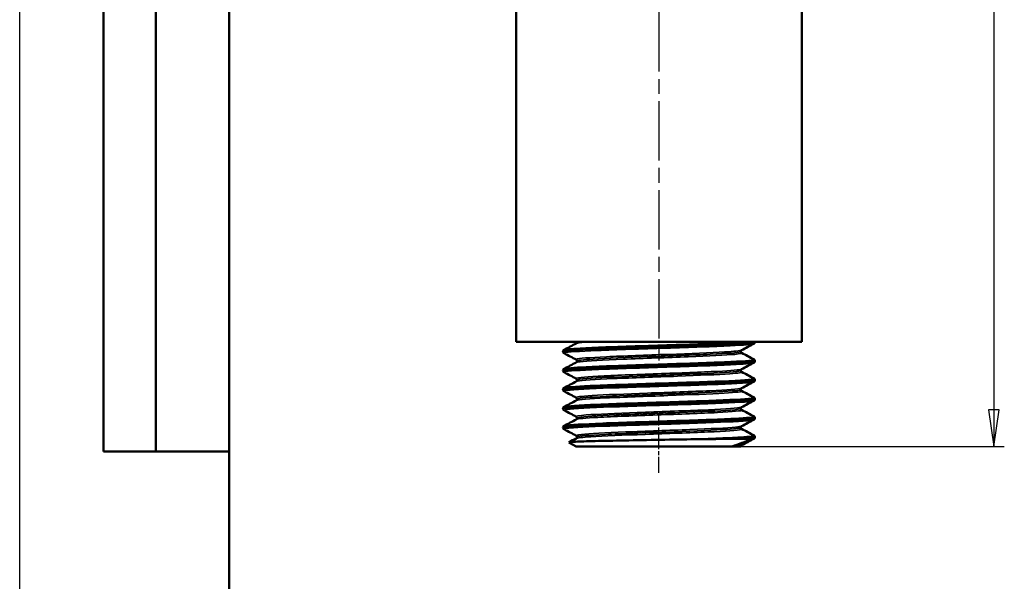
# Model space of a CAD drawing. Header units: millimetres. Extents: x -134 to 549, y -69 to 356.
# Tile 6 of 11: x 0 to 94, y 160 to 213. Entities that reach past the tile are written whole.
import ezdxf
from ezdxf.enums import TextEntityAlignment as Align

# ---------------------------------------------------------------- set-up
doc = ezdxf.new("R2010")
doc.units = ezdxf.units.MM
doc.linetypes.add('CHAIN', pattern=[0.7087, 0.4724, -0.0591, 0.1181, -0.0591])
for name, color, linetype, lineweight in [('Видимые тонкие (ГОСТ)', 7, 'Continuous', 35), ('Видимый контур (ГОСТ)', 7, 'Continuous', 50), ('Кромка (ГОСТ)', 7, 'Continuous', 50), ('Обозначение (ГОСТ)', 7, 'Continuous', 25), ('Осевая линия (ГОСТ)', 7, 'Continuous', 25), ('Размер (ГОСТ)', 7, 'Continuous', 25), ('Эскизная геометрия (ГОСТ)', 7, 'Continuous', 50)]:
    doc.layers.add(name, color=color, linetype=linetype, lineweight=lineweight)
doc.styles.get("Standard").update_dxf_attribs({"font": 'GOST Common Italic.ttf'})
doc.styles.add('Обычный текст (ГОСТ)', font='GOST Common Italic.ttf')
doc.dimstyles.new('Обычный (ГОСТ)', dxfattribs={"dimtxt": 3.5, "dimasz": 3.5, "dimexe": 1, "dimexo": 0, "dimgap": 0.5, "dimtad": 1, "dimrnd": 1e-08, "dimtxsty": 'Обычный текст (ГОСТ)', "dimblk": 'Filled-1', "dimcen": 0.09, "dimdle": 15, "dimclrd": 256, "dimclre": 256, "dimclrt": 256, "dimazin": 2, "dimtfac": 0.714286, "dimtdec": 3, "dimtmove": 0, "dimatfit": 3, "dimfxl": 1, "dimtolj": 1, "dimlwd": 25, "dimlwe": 25, "dimarcsym": 0})

# ---------------------------------------------------------------- blocks, each defined once
blk = doc.blocks.new('ГОСТ - Доп. графы 2')
at = {"layer": 'Эскизная геометрия (ГОСТ)'}
for p, q in [((-12, 0), (-12, 120)), ((-7, 0), (-7, 120)), ((0, 0), (-12, 0))]:
    blk.add_line(p, q, dxfattribs=at)
at = {"layer": 'Обозначение (ГОСТ)', "lineweight": 30, "width": 0.8, "flags": 17}
for tag, p in [('Первичная_применяемость', (-3.651, 90.027)), ('Справочный_номер', (-3.551, 30.017))]:
    blk.add_attdef(tag, text='', height=3.17, rotation=90, dxfattribs=at).set_placement(p, align=Align.MIDDLE_CENTER)
blk = doc.blocks.new('Рамки ГОСТ_ граница 297x210')
at = {"layer": 'Кромка (ГОСТ)', "lineweight": 25}
blk.add_line((0, 0), (0, 297), dxfattribs=at)
at = {"layer": 'Кромка (ГОСТ)'}
blk.add_line((20, 292), (20, 5), dxfattribs=at)
blk = doc.blocks.new('Filled-1')
at = {"color": 0}
for p, q in [((0, 0), (-1, 0.143)), ((-1, 0.143), (-1, -0.143)), ((-1, 0), (0, 0)), ((-1, -0.143), (0, 0))]:
    blk.add_line(p, q, dxfattribs=at)
at = {"color": 0, "flags": 128}
blk.add_lwpolyline([(-1, -0.143), (0, 0), (-1, 0.143), (-1, -0.143)], dxfattribs=at)
at = {"color": 0}
blk.add_solid([(-1, -0.143), (0, 0), (-1, 0.143), (-1, -0.143)], dxfattribs=at)
blk = doc.blocks.new('*D9')
at = {"layer": 'Defpoints', "color": 0, "linetype": 'Continuous', "transparency": 16777216}
for p in [(74.727, 262.47), (68.072, 172.47), (93.072, 172.47)]:
    blk.add_point(p, dxfattribs=at)
at = {"layer": 'Размер (ГОСТ)', "linetype": 'Continuous', "lineweight": 25, "transparency": 16777216}
for p, q in [((74.727, 262.47), (94.072, 262.47)), ((93.072, 258.97), (93.072, 175.97)), ((68.072, 172.47), (94.072, 172.47))]:
    blk.add_line(p, q, dxfattribs=at)
at = {"layer": 'Размер (ГОСТ)', "linetype": 'Continuous', "lineweight": 25, "transparency": 16777216, "xscale": 3.5, "yscale": 3.5, "zscale": 3.5}
for p, rotation in [((93.072, 262.47), 90), ((93.072, 172.47), 270)]:
    blk.add_blockref('Filled-1', p, dxfattribs=dict(at, rotation=rotation))
at = {"layer": 'Размер (ГОСТ)', "linetype": 'Continuous', "lineweight": 25, "transparency": 16777216, "insert": (89.072, 215.203), "char_height": 3.5, "attachment_point": 1, "rotation": 90, "style": 'Обычный текст (ГОСТ)'}
blk.add_mtext('\\A1;90', dxfattribs=at)

msp = doc.modelspace()

# ---------------------------------------------------------------- linework, layer by layer
at = {"layer": 'Видимые тонкие (ГОСТ)'}
for points, knots in [([(52.02, 181.381), (51.988, 181.397), (51.996, 181.412), (52.044, 181.428), (52.276, 181.502), (53.441, 181.576), (55.222, 181.65), (57.016, 181.725), (59.414, 181.8), (61.756, 181.875), (64.083, 181.949), (66.327, 182.023), (67.874, 182.098), (69.205, 182.161), (70.008, 182.225), (70.137, 182.289)], [31.35484, 31.35484, 31.35484, 31.35484, 31.515579, 31.515579, 31.515579, 32.285627, 32.285627, 32.285627, 33.061517, 33.061517, 33.061517, 33.832766, 33.832766, 33.832766, 34.496433, 34.496433, 34.496433, 34.496433]), ([(52.022, 181.721), (52.126, 181.772), (52.65, 181.823), (53.55, 181.875), (54.855, 181.949), (56.933, 182.023), (59.217, 182.098), (61.51, 182.172), (63.984, 182.247), (65.959, 182.321), (67.27, 182.371), (68.359, 182.42), (69.09, 182.47)], [37.760198, 37.760198, 37.760198, 37.760198, 38.292266, 38.292266, 38.292266, 39.063515, 39.063515, 39.063515, 39.837683, 39.837683, 39.837683, 40.351315, 40.351315, 40.351315, 40.351315]), ([(53.184, 180.774), (53.154, 180.789), (53.155, 180.803), (53.187, 180.818), (53.36, 180.895), (54.422, 180.973), (56.062, 181.05), (57.696, 181.127), (59.881, 181.204), (61.979, 181.281), (64.072, 181.358), (66.05, 181.435), (67.338, 181.512), (68.289, 181.569), (68.853, 181.625), (68.968, 181.682)], [31.345903, 31.345903, 31.345903, 31.345903, 31.497447, 31.497447, 31.497447, 32.300522, 32.300522, 32.300522, 33.10089, 33.10089, 33.10089, 33.898983, 33.898983, 33.898983, 34.487496, 34.487496, 34.487496, 34.487496]), ([(53.189, 182.328), (53.262, 182.367), (53.539, 182.405), (54.013, 182.443), (54.122, 182.452), (54.241, 182.461), (54.37, 182.47)], [37.769135, 37.769135, 37.769135, 37.769135, 38.1672649, 38.1672649, 38.1672649, 38.2590195, 38.2590195, 38.2590195, 38.2590195]), ([(52.019, 179.905), (52.143, 179.966), (52.88, 180.027), (54.113, 180.088), (55.61, 180.163), (57.821, 180.237), (60.143, 180.311), (62.462, 180.385), (64.864, 180.46), (66.695, 180.534), (68.524, 180.608), (69.763, 180.682), (70.074, 180.756), (70.153, 180.775), (70.172, 180.794), (70.134, 180.813)], [31.477013, 31.477013, 31.477013, 31.477013, 32.112337, 32.112337, 32.112337, 32.883589, 32.883589, 32.883589, 33.653923, 33.653923, 33.653923, 34.423433, 34.423433, 34.423433, 34.618605, 34.618605, 34.618605, 34.618605]), ([(53.186, 180.512), (53.229, 180.535), (53.346, 180.559), (53.541, 180.582), (54.201, 180.66), (55.737, 180.739), (57.683, 180.818), (59.598, 180.895), (61.883, 180.973), (63.866, 181.05), (65.843, 181.127), (67.494, 181.204), (68.336, 181.281), (68.842, 181.328), (69.053, 181.374), (68.967, 181.42)], [31.48595, 31.48595, 31.48595, 31.48595, 31.727118, 31.727118, 31.727118, 32.543606, 32.543606, 32.543606, 33.346681, 33.346681, 33.346681, 34.147049, 34.147049, 34.147049, 34.627542, 34.627542, 34.627542, 34.627542]), ([(53.257, 180.643), (53.263, 180.705), (53.805, 180.766), (54.802, 180.828), (56.057, 180.906), (58.015, 180.983), (60.099, 181.061), (62.176, 181.138), (64.35, 181.215), (65.981, 181.293), (67.608, 181.37), (68.674, 181.447), (68.868, 181.524), (68.891, 181.533), (68.902, 181.542), (68.901, 181.551)], [31.415927, 31.415927, 31.415927, 31.415927, 32.056104, 32.056104, 32.056104, 32.861394, 32.861394, 32.861394, 33.663981, 33.663981, 33.663981, 34.464299, 34.464299, 34.464299, 34.557519, 34.557519, 34.557519, 34.557519]), ([(52.023, 179.565), (51.972, 179.591), (52.025, 179.616), (52.186, 179.642), (52.658, 179.716), (54.056, 179.791), (55.995, 179.865), (57.931, 179.94), (60.385, 180.014), (62.685, 180.088), (64.982, 180.163), (67.099, 180.237), (68.458, 180.311), (69.446, 180.365), (70.024, 180.419), (70.134, 180.473)], [25.071655, 25.071655, 25.071655, 25.071655, 25.335949, 25.335949, 25.335949, 26.109322, 26.109322, 26.109322, 26.881587, 26.881587, 26.881587, 27.65284, 27.65284, 27.65284, 28.213248, 28.213248, 28.213248, 28.213248]), ([(53.18, 178.958), (53.178, 178.959), (53.175, 178.961), (53.173, 178.962), (53.057, 179.04), (53.837, 179.117), (55.283, 179.195), (56.726, 179.272), (58.814, 179.349), (60.933, 179.427), (63.047, 179.504), (65.164, 179.581), (66.663, 179.658), (68.005, 179.728), (68.835, 179.797), (68.973, 179.866)], [25.062718, 25.062718, 25.062718, 25.062718, 25.077943, 25.077943, 25.077943, 25.882342, 25.882342, 25.882342, 26.685236, 26.685236, 26.685236, 27.486736, 27.486736, 27.486736, 28.204311, 28.204311, 28.204311, 28.204311]), ([(53.261, 178.827), (53.263, 178.874), (53.576, 178.922), (54.184, 178.969), (55.18, 179.047), (56.954, 179.125), (58.981, 179.203), (61.005, 179.28), (63.252, 179.358), (65.06, 179.435), (66.865, 179.513), (68.207, 179.59), (68.691, 179.668), (68.831, 179.69), (68.899, 179.713), (68.897, 179.735)], [25.132741, 25.132741, 25.132741, 25.132741, 25.625663, 25.625663, 25.625663, 26.432361, 26.432361, 26.432361, 27.23755, 27.23755, 27.23755, 28.04134, 28.04134, 28.04134, 28.274334, 28.274334, 28.274334, 28.274334]), ([(52.017, 178.089), (52.151, 178.156), (53.038, 178.223), (54.491, 178.29), (56.095, 178.365), (58.37, 178.439), (60.699, 178.513), (63.026, 178.587), (65.379, 178.661), (67.117, 178.735), (68.942, 178.813), (70.064, 178.891), (70.15, 178.969), (70.16, 178.978), (70.156, 178.987), (70.137, 178.997)], [25.193827, 25.193827, 25.193827, 25.193827, 25.891733, 25.891733, 25.891733, 26.661803, 26.661803, 26.661803, 27.431463, 27.431463, 27.431463, 28.238953, 28.238953, 28.238953, 28.33542, 28.33542, 28.33542, 28.33542]), ([(53.182, 178.696), (53.202, 178.707), (53.239, 178.718), (53.292, 178.728), (53.679, 178.806), (54.956, 178.884), (56.743, 178.962), (58.519, 179.04), (60.774, 179.117), (62.843, 179.195), (64.909, 179.272), (66.761, 179.349), (67.855, 179.427), (68.691, 179.486), (69.077, 179.545), (68.97, 179.604)], [25.202764, 25.202764, 25.202764, 25.202764, 25.315107, 25.315107, 25.315107, 26.124102, 26.124102, 26.124102, 26.9285, 26.9285, 26.9285, 27.731394, 27.731394, 27.731394, 28.344357, 28.344357, 28.344357, 28.344357]), ([(52.024, 177.749), (51.962, 177.781), (52.061, 177.813), (52.328, 177.845), (52.95, 177.919), (54.476, 177.993), (56.489, 178.068), (58.501, 178.142), (60.977, 178.216), (63.241, 178.29), (65.504, 178.365), (67.531, 178.439), (68.769, 178.513), (69.571, 178.561), (70.036, 178.609), (70.132, 178.657)], [18.78847, 18.78847, 18.78847, 18.78847, 19.119522, 19.119522, 19.119522, 19.890481, 19.890481, 19.890481, 20.660984, 20.660984, 20.660984, 21.431053, 21.431053, 21.431053, 21.930062, 21.930062, 21.930062, 21.930062]), ([(53.182, 177.142), (53.058, 177.21), (53.598, 177.277), (54.696, 177.345), (55.944, 177.422), (57.896, 177.499), (59.984, 177.576), (62.071, 177.653), (64.266, 177.73), (65.93, 177.807), (67.594, 177.884), (68.706, 177.96), (68.943, 178.037), (68.956, 178.042), (68.966, 178.046), (68.974, 178.05)], [18.779533, 18.779533, 18.779533, 18.779533, 19.482874, 19.482874, 19.482874, 20.281828, 20.281828, 20.281828, 21.080237, 21.080237, 21.080237, 21.878127, 21.878127, 21.878127, 21.921125, 21.921125, 21.921125, 21.921125]), ([(53.261, 177.011), (53.26, 177.046), (53.429, 177.081), (53.771, 177.117), (54.519, 177.194), (56.085, 177.271), (58.009, 177.348), (59.931, 177.426), (62.186, 177.503), (64.112, 177.58), (66.037, 177.657), (67.609, 177.734), (68.368, 177.811), (68.72, 177.847), (68.895, 177.883), (68.894, 177.919)], [18.849556, 18.849556, 18.849556, 18.849556, 19.215509, 19.215509, 19.215509, 20.01736, 20.01736, 20.01736, 20.818638, 20.818638, 20.818638, 21.619368, 21.619368, 21.619368, 21.991149, 21.991149, 21.991149, 21.991149]), ([(52.016, 176.273), (52.021, 176.275), (52.028, 176.278), (52.035, 176.281), (52.244, 176.355), (53.399, 176.43), (55.182, 176.505), (56.964, 176.579), (59.352, 176.654), (61.689, 176.728), (64.025, 176.803), (66.283, 176.877), (67.844, 176.952), (69.403, 177.026), (70.248, 177.101), (70.147, 177.175), (70.145, 177.177), (70.142, 177.179), (70.139, 177.181)], [18.910642, 18.910642, 18.910642, 18.910642, 18.938797, 18.938797, 18.938797, 19.713615, 19.713615, 19.713615, 20.487809, 20.487809, 20.487809, 21.261404, 21.261404, 21.261404, 22.034423, 22.034423, 22.034423, 22.052235, 22.052235, 22.052235, 22.052235]), ([(53.18, 176.88), (53.182, 176.881), (53.184, 176.882), (53.186, 176.883), (53.355, 176.96), (54.406, 177.037), (56.033, 177.114), (57.659, 177.191), (59.839, 177.268), (61.936, 177.345), (64.032, 177.422), (66.018, 177.499), (67.316, 177.576), (68.507, 177.647), (69.104, 177.717), (68.974, 177.788)], [18.919579, 18.919579, 18.919579, 18.919579, 18.929386, 18.929386, 18.929386, 19.729508, 19.729508, 19.729508, 20.529033, 20.529033, 20.529033, 21.327987, 21.327987, 21.327987, 22.061172, 22.061172, 22.061172, 22.061172]), ([(52.025, 175.933), (51.947, 175.974), (52.138, 176.015), (52.601, 176.057), (53.442, 176.131), (55.166, 176.206), (57.3, 176.281), (59.432, 176.355), (61.948, 176.43), (64.154, 176.505), (66.358, 176.579), (68.227, 176.654), (69.248, 176.728), (69.762, 176.766), (70.058, 176.803), (70.13, 176.841)], [12.505284, 12.505284, 12.505284, 12.505284, 12.932582, 12.932582, 12.932582, 13.708048, 13.708048, 13.708048, 14.482866, 14.482866, 14.482866, 15.25706, 15.25706, 15.25706, 15.646877, 15.646877, 15.646877, 15.646877]), ([(53.186, 175.326), (53.086, 175.381), (53.411, 175.436), (54.138, 175.491), (55.159, 175.568), (56.96, 175.646), (59.008, 175.723), (61.055, 175.801), (63.322, 175.878), (65.141, 175.956), (66.959, 176.033), (68.307, 176.11), (68.787, 176.188), (68.883, 176.203), (68.943, 176.218), (68.971, 176.234)], [12.496347, 12.496347, 12.496347, 12.496347, 13.068432, 13.068432, 13.068432, 13.872709, 13.872709, 13.872709, 14.676225, 14.676225, 14.676225, 15.479007, 15.479007, 15.479007, 15.63794, 15.63794, 15.63794, 15.63794]), ([(53.183, 175.064), (53.314, 175.129), (54.046, 175.193), (55.248, 175.258), (56.686, 175.336), (58.775, 175.413), (60.899, 175.491), (63.021, 175.568), (65.148, 175.646), (66.655, 175.723), (68.159, 175.801), (69.024, 175.878), (68.993, 175.956), (68.991, 175.961), (68.985, 175.966), (68.974, 175.972)], [12.636394, 12.636394, 12.636394, 12.636394, 13.309524, 13.309524, 13.309524, 14.114591, 14.114591, 14.114591, 14.918868, 14.918868, 14.918868, 15.722384, 15.722384, 15.722384, 15.777986, 15.777986, 15.777986, 15.777986]), ([(53.258, 175.195), (53.256, 175.215), (53.311, 175.235), (53.425, 175.256), (53.865, 175.333), (55.176, 175.411), (56.968, 175.489), (58.758, 175.567), (61.005, 175.644), (63.041, 175.722), (65.076, 175.8), (66.873, 175.877), (67.902, 175.955), (68.554, 176.004), (68.891, 176.053), (68.895, 176.103)], [12.566371, 12.566371, 12.566371, 12.566371, 12.776774, 12.776774, 12.776774, 13.584201, 13.584201, 13.584201, 14.390832, 14.390832, 14.390832, 15.196698, 15.196698, 15.196698, 15.707963, 15.707963, 15.707963, 15.707963]), ([(52.023, 174.117), (51.933, 174.166), (52.23, 174.215), (52.901, 174.264), (53.913, 174.339), (55.765, 174.413), (57.952, 174.487), (60.139, 174.561), (62.637, 174.635), (64.765, 174.709), (66.893, 174.784), (68.628, 174.858), (69.498, 174.932), (69.862, 174.963), (70.073, 174.994), (70.131, 175.025)], [6.222099, 6.222099, 6.222099, 6.222099, 6.732618, 6.732618, 6.732618, 7.502544, 7.502544, 7.502544, 8.272266, 8.272266, 8.272266, 9.04179, 9.04179, 9.04179, 9.363692, 9.363692, 9.363692, 9.363692]), ([(52.018, 174.456), (52.037, 174.467), (52.072, 174.477), (52.125, 174.487), (52.512, 174.561), (53.822, 174.635), (55.699, 174.709), (57.575, 174.784), (59.995, 174.858), (62.303, 174.932), (64.609, 175.006), (66.777, 175.08), (68.215, 175.154), (69.575, 175.224), (70.267, 175.294), (70.138, 175.364)], [12.627457, 12.627457, 12.627457, 12.627457, 12.733293, 12.733293, 12.733293, 13.503015, 13.503015, 13.503015, 14.272539, 14.272539, 14.272539, 15.041871, 15.041871, 15.041871, 15.76905, 15.76905, 15.76905, 15.76905]), ([(53.189, 173.51), (53.11, 173.551), (53.268, 173.592), (53.665, 173.634), (54.405, 173.71), (55.963, 173.787), (57.889, 173.864), (59.815, 173.941), (62.082, 174.018), (64.033, 174.094), (65.984, 174.171), (67.594, 174.248), (68.396, 174.325), (68.719, 174.356), (68.909, 174.387), (68.967, 174.418)], [6.213162, 6.213162, 6.213162, 6.213162, 6.642109, 6.642109, 6.642109, 7.439477, 7.439477, 7.439477, 8.236611, 8.236611, 8.236611, 9.033514, 9.033514, 9.033514, 9.354755, 9.354755, 9.354755, 9.354755]), ([(53.187, 173.248), (53.29, 173.299), (53.768, 173.351), (54.577, 173.403), (55.779, 173.48), (57.696, 173.557), (59.772, 173.634), (61.847, 173.71), (64.054, 173.787), (65.752, 173.864), (67.45, 173.941), (68.617, 174.018), (68.914, 174.094), (68.993, 174.115), (69.011, 174.135), (68.97, 174.156)], [6.353209, 6.353209, 6.353209, 6.353209, 6.890657, 6.890657, 6.890657, 7.688268, 7.688268, 7.688268, 8.485636, 8.485636, 8.485636, 9.282769, 9.282769, 9.282769, 9.494801, 9.494801, 9.494801, 9.494801]), ([(53.253, 173.379), (53.253, 173.384), (53.257, 173.39), (53.266, 173.395), (53.387, 173.472), (54.382, 173.55), (55.96, 173.627), (57.538, 173.704), (59.678, 173.781), (61.756, 173.858), (63.833, 173.935), (65.821, 174.012), (67.14, 174.089), (68.268, 174.155), (68.894, 174.221), (68.9, 174.287)], [6.283185, 6.283185, 6.283185, 6.283185, 6.341162, 6.341162, 6.341162, 7.141109, 7.141109, 7.141109, 7.940812, 7.940812, 7.940812, 8.740278, 8.740278, 8.740278, 9.424778, 9.424778, 9.424778, 9.424778]), ([(63.381, 173.151), (65.637, 173.225), (67.643, 173.299), (68.849, 173.374), (69.794, 173.432), (70.24, 173.49), (70.135, 173.548)], [8.11048, 8.11048, 8.11048, 8.11048, 8.881511, 8.881511, 8.881511, 9.485864, 9.485864, 9.485864, 9.485864])]:
    msp.add_open_spline(points, degree=3, knots=knots, dxfattribs=at)
for points in [[(53.253, 182.459), (53.253, 182.463), (53.255, 182.466), (53.258, 182.47)], [(69.846, 173.151), (70.003, 173.17), (70.099, 173.189), (70.134, 173.209)], [(68.062, 172.48), (68.584, 172.521), (68.888, 172.561), (68.966, 172.602)], [(68.902, 172.47), (68.902, 172.47), (68.902, 172.47), (68.902, 172.471)]]:
    msp.add_open_spline(points, degree=3, dxfattribs=at)
at = {"layer": 'Видимый контур (ГОСТ)'}
for p, q in [((47.427, 262.47), (47.427, 182.47)), ((74.727, 262.47), (74.727, 182.47)), ((47.427, 182.47), (74.727, 182.47)), ((70.247, 182.47), (70.247, 182.468)), ((70.247, 182.468), (70.247, 182.451)), ((51.908, 181.56), (51.908, 181.543)), ((70.247, 180.651), (70.247, 180.635)), ((51.908, 179.743), (51.908, 179.726)), ((70.247, 178.835), (70.247, 178.818)), ((51.908, 177.927), (51.908, 177.91)), ((70.247, 177.019), (70.247, 177.002)), ((51.908, 176.111), (51.908, 176.094)), ((70.247, 175.203), (70.247, 175.186)), ((51.908, 174.295), (51.908, 174.278)), ((68.769, 173.204), (68.462, 173.204)), ((70.247, 173.387), (70.247, 173.37)), ((53.179, 172.47), (52.48, 172.873)), ((53.179, 172.47), (68.052, 172.47)), ((68.902, 172.47), (68.052, 172.47)), ((68.902, 172.471), (68.902, 172.47)), ((68.902, 172.47), (68.902, 172.47))]:
    msp.add_line(p, q, dxfattribs=at)
for points, knots in [([(70.247, 182.468), (70.25, 182.394), (69.323, 182.321), (67.714, 182.247), (66.092, 182.173), (63.796, 182.099), (61.448, 182.025), (59.1, 181.951), (56.728, 181.877), (54.975, 181.803), (53.222, 181.729), (52.107, 181.655), (51.933, 181.581), (51.916, 181.574), (51.908, 181.567), (51.909, 181.56)], [-40.842108, -40.842108, -40.842108, -40.842108, -40.079115, -40.079115, -40.079115, -39.310302, -39.310302, -39.310302, -38.541713, -38.541713, -38.541713, -37.773343, -37.773343, -37.773343, -37.699112, -37.699112, -37.699112, -37.699112]), ([(51.908, 181.56), (51.909, 181.597), (51.923, 181.631), (51.954, 181.676), (51.97, 181.69), (51.995, 181.709), (52.006, 181.716), (52.016, 181.721)], [0, 0, 0, 0, 0.02086898, 0.02086898, 0.04037878, 0.04037878, 0.0581412, 0.0581412, 0.0581412, 0.0581412]), ([(51.915, 181.542), (51.916, 181.587), (52.247, 181.633), (52.895, 181.678), (53.962, 181.752), (55.877, 181.827), (58.113, 181.901), (60.337, 181.976), (62.854, 182.05), (64.981, 182.124), (67.114, 182.198), (68.829, 182.272), (69.66, 182.347), (70.047, 182.381), (70.246, 182.416), (70.247, 182.451)], [31.414523, 31.414523, 31.414523, 31.414523, 31.88427, 31.88427, 31.88427, 32.657563, 32.657563, 32.657563, 33.426426, 33.426426, 33.426426, 34.197557, 34.197557, 34.197557, 34.557519, 34.557519, 34.557519, 34.557519]), ([(53.18, 182.328), (53.184, 182.33), (53.194, 182.335), (53.219, 182.36), (53.229, 182.373), (53.246, 182.41), (53.253, 182.434), (53.253, 182.459)], [0, 0, 0, 0, 0.02807268, 0.02807268, 0.04282446, 0.04282446, 0.05812256, 0.05812256, 0.05812256, 0.05812256]), ([(68.975, 181.682), (68.971, 181.68), (68.961, 181.676), (68.936, 181.65), (68.926, 181.637), (68.908, 181.6), (68.902, 181.576), (68.902, 181.551)], [0, 0, 0, 0, 0.02807268, 0.02807268, 0.04282446, 0.04282446, 0.05812256, 0.05812256, 0.05812256, 0.05812256]), ([(70.247, 182.45), (70.246, 182.414), (70.232, 182.379), (70.201, 182.334), (70.185, 182.32), (70.16, 182.301), (70.149, 182.295), (70.139, 182.289)], [0, 0, 0, 0, 0.02086898, 0.02086898, 0.04037878, 0.04037878, 0.0581412, 0.0581412, 0.0581412, 0.0581412]), ([(52.016, 181.381), (52, 181.39), (51.982, 181.4), (51.949, 181.434), (51.937, 181.449), (51.917, 181.49), (51.909, 181.515), (51.908, 181.542)], [0, 0, 0, 0, 0.02826109, 0.02826109, 0.04295276, 0.04295276, 0.05817027, 0.05817027, 0.05817027, 0.05817027]), ([(70.244, 180.652), (70.24, 180.592), (69.638, 180.532), (68.525, 180.471), (67.124, 180.396), (64.928, 180.32), (62.557, 180.244), (60.218, 180.17), (57.737, 180.095), (55.799, 180.02), (53.863, 179.946), (52.49, 179.871), (52.06, 179.796), (51.959, 179.779), (51.91, 179.761), (51.912, 179.743)], [-34.558923, -34.558923, -34.558923, -34.558923, -33.934571, -33.934571, -33.934571, -33.148811, -33.148811, -33.148811, -32.373348, -32.373348, -32.373348, -31.598601, -31.598601, -31.598601, -31.415927, -31.415927, -31.415927, -31.415927]), ([(51.912, 179.726), (51.916, 179.783), (52.457, 179.84), (53.47, 179.898), (54.785, 179.972), (56.879, 180.046), (59.182, 180.12), (61.482, 180.194), (63.965, 180.269), (65.956, 180.343), (67.944, 180.417), (69.419, 180.491), (69.981, 180.565), (70.158, 180.588), (70.243, 180.611), (70.241, 180.635)], [25.131338, 25.131338, 25.131338, 25.131338, 25.725128, 25.725128, 25.725128, 26.495305, 26.495305, 26.495305, 27.264487, 27.264487, 27.264487, 28.03277, 28.03277, 28.03277, 28.274334, 28.274334, 28.274334, 28.274334]), ([(53.253, 180.643), (53.253, 180.679), (53.239, 180.712), (53.213, 180.75), (53.202, 180.759), (53.187, 180.77), (53.183, 180.773), (53.18, 180.774)], [0, 0, 0, 0, 0.02209726, 0.02209726, 0.04103133, 0.04103133, 0.05809744, 0.05809744, 0.05809744, 0.05809744]), ([(53.18, 180.512), (53.184, 180.514), (53.194, 180.518), (53.219, 180.544), (53.229, 180.557), (53.246, 180.594), (53.253, 180.618), (53.253, 180.643)], [0, 0, 0, 0, 0.02807268, 0.02807268, 0.04282446, 0.04282446, 0.05812256, 0.05812256, 0.05812256, 0.05812256]), ([(68.902, 181.551), (68.902, 181.515), (68.916, 181.482), (68.942, 181.444), (68.953, 181.435), (68.968, 181.424), (68.972, 181.421), (68.975, 181.42)], [0, 0, 0, 0, 0.02209726, 0.02209726, 0.04103133, 0.04103133, 0.05809744, 0.05809744, 0.05809744, 0.05809744]), ([(70.139, 180.813), (70.155, 180.804), (70.173, 180.794), (70.206, 180.76), (70.218, 180.745), (70.238, 180.704), (70.246, 180.679), (70.247, 180.652)], [0, 0, 0, 0, 0.02826109, 0.02826109, 0.04295276, 0.04295276, 0.05817027, 0.05817027, 0.05817027, 0.05817027]), ([(70.247, 180.634), (70.246, 180.597), (70.232, 180.563), (70.201, 180.518), (70.185, 180.504), (70.16, 180.485), (70.149, 180.479), (70.139, 180.473)], [0, 0, 0, 0, 0.02086898, 0.02086898, 0.04037878, 0.04037878, 0.0581412, 0.0581412, 0.0581412, 0.0581412]), ([(51.908, 179.744), (51.909, 179.78), (51.923, 179.815), (51.954, 179.86), (51.97, 179.874), (51.995, 179.893), (52.006, 179.899), (52.016, 179.905)], [0, 0, 0, 0, 0.02086898, 0.02086898, 0.04037878, 0.04037878, 0.0581412, 0.0581412, 0.0581412, 0.0581412]), ([(52.016, 179.565), (52, 179.574), (51.982, 179.584), (51.949, 179.618), (51.937, 179.633), (51.917, 179.674), (51.909, 179.699), (51.908, 179.726)], [0, 0, 0, 0, 0.02826109, 0.02826109, 0.04295276, 0.04295276, 0.05817027, 0.05817027, 0.05817027, 0.05817027]), ([(68.975, 179.866), (68.971, 179.864), (68.961, 179.859), (68.936, 179.834), (68.926, 179.821), (68.908, 179.784), (68.902, 179.76), (68.902, 179.735)], [0, 0, 0, 0, 0.02807268, 0.02807268, 0.04282446, 0.04282446, 0.05812256, 0.05812256, 0.05812256, 0.05812256]), ([(68.902, 179.735), (68.902, 179.699), (68.916, 179.666), (68.942, 179.628), (68.953, 179.619), (68.968, 179.608), (68.972, 179.605), (68.975, 179.604)], [0, 0, 0, 0, 0.02209726, 0.02209726, 0.04103133, 0.04103133, 0.05809744, 0.05809744, 0.05809744, 0.05809744]), ([(51.909, 177.91), (51.912, 177.976), (52.636, 178.041), (53.944, 178.107), (55.42, 178.181), (57.622, 178.255), (59.953, 178.329), (62.283, 178.403), (64.716, 178.477), (66.591, 178.551), (68.466, 178.625), (69.764, 178.699), (70.133, 178.773), (70.209, 178.788), (70.245, 178.803), (70.243, 178.818)], [18.848152, 18.848152, 18.848152, 18.848152, 19.528934, 19.528934, 19.528934, 20.297428, 20.297428, 20.297428, 21.065496, 21.065496, 21.065496, 21.833159, 21.833159, 21.833159, 21.991149, 21.991149, 21.991149, 21.991149]), ([(70.241, 178.836), (70.238, 178.784), (69.794, 178.732), (68.944, 178.679), (67.733, 178.605), (65.714, 178.531), (63.437, 178.457), (61.161, 178.382), (58.654, 178.308), (56.599, 178.234), (54.546, 178.16), (52.967, 178.086), (52.292, 178.011), (52.038, 177.983), (51.913, 177.955), (51.915, 177.927)], [-28.275738, -28.275738, -28.275738, -28.275738, -27.734717, -27.734717, -27.734717, -26.96374, -26.96374, -26.96374, -26.193306, -26.193306, -26.193306, -25.423393, -25.423393, -25.423393, -25.132741, -25.132741, -25.132741, -25.132741]), ([(53.253, 178.827), (53.253, 178.863), (53.239, 178.896), (53.213, 178.934), (53.202, 178.943), (53.187, 178.954), (53.183, 178.957), (53.18, 178.958)], [0, 0, 0, 0, 0.02209726, 0.02209726, 0.04103133, 0.04103133, 0.05809744, 0.05809744, 0.05809744, 0.05809744]), ([(53.18, 178.696), (53.184, 178.698), (53.194, 178.702), (53.219, 178.728), (53.229, 178.741), (53.246, 178.778), (53.253, 178.802), (53.253, 178.827)], [0, 0, 0, 0, 0.02807268, 0.02807268, 0.04282446, 0.04282446, 0.05812256, 0.05812256, 0.05812256, 0.05812256]), ([(70.139, 178.997), (70.155, 178.988), (70.173, 178.978), (70.206, 178.944), (70.218, 178.929), (70.238, 178.888), (70.246, 178.863), (70.247, 178.836)], [0, 0, 0, 0, 0.02826109, 0.02826109, 0.04295276, 0.04295276, 0.05817027, 0.05817027, 0.05817027, 0.05817027]), ([(70.247, 178.818), (70.246, 178.781), (70.232, 178.747), (70.201, 178.702), (70.185, 178.688), (70.16, 178.669), (70.149, 178.662), (70.139, 178.657)], [0, 0, 0, 0, 0.02086898, 0.02086898, 0.04037878, 0.04037878, 0.0581412, 0.0581412, 0.0581412, 0.0581412]), ([(51.908, 177.928), (51.909, 177.964), (51.923, 177.999), (51.954, 178.044), (51.97, 178.057), (51.995, 178.077), (52.006, 178.083), (52.016, 178.089)], [0, 0, 0, 0, 0.02086898, 0.02086898, 0.04037878, 0.04037878, 0.0581412, 0.0581412, 0.0581412, 0.0581412]), ([(52.016, 177.749), (52, 177.757), (51.982, 177.768), (51.949, 177.802), (51.937, 177.817), (51.917, 177.857), (51.909, 177.883), (51.908, 177.91)], [0, 0, 0, 0, 0.02826109, 0.02826109, 0.04295276, 0.04295276, 0.05817027, 0.05817027, 0.05817027, 0.05817027]), ([(68.975, 178.05), (68.971, 178.048), (68.961, 178.043), (68.936, 178.018), (68.926, 178.005), (68.908, 177.968), (68.902, 177.944), (68.902, 177.919)], [0, 0, 0, 0, 0.02807268, 0.02807268, 0.04282446, 0.04282446, 0.05812256, 0.05812256, 0.05812256, 0.05812256]), ([(68.902, 177.919), (68.902, 177.883), (68.916, 177.849), (68.942, 177.812), (68.953, 177.802), (68.968, 177.791), (68.972, 177.789), (68.975, 177.788)], [0, 0, 0, 0, 0.02209726, 0.02209726, 0.04103133, 0.04103133, 0.05809744, 0.05809744, 0.05809744, 0.05809744]), ([(51.908, 176.094), (51.908, 176.096), (51.908, 176.099), (51.91, 176.101), (51.965, 176.175), (52.976, 176.25), (54.665, 176.324), (56.354, 176.399), (58.701, 176.473), (61.063, 176.548), (63.423, 176.622), (65.771, 176.697), (67.464, 176.771), (69.157, 176.845), (70.176, 176.92), (70.243, 176.994), (70.246, 176.997), (70.247, 177), (70.247, 177.002)], [12.564967, 12.564967, 12.564967, 12.564967, 12.589424, 12.589424, 12.589424, 13.362816, 13.362816, 13.362816, 14.135569, 14.135569, 14.135569, 14.907705, 14.907705, 14.907705, 15.67925, 15.67925, 15.67925, 15.707963, 15.707963, 15.707963, 15.707963]), ([(70.239, 177.02), (70.24, 176.98), (69.988, 176.94), (69.486, 176.901), (68.511, 176.824), (66.603, 176.747), (64.317, 176.67), (62.1, 176.595), (59.557, 176.52), (57.388, 176.446), (55.223, 176.371), (53.456, 176.296), (52.572, 176.222), (52.135, 176.185), (51.916, 176.148), (51.916, 176.111)], [-21.992552, -21.992552, -21.992552, -21.992552, -21.580807, -21.580807, -21.580807, -20.781397, -20.781397, -20.781397, -20.006284, -20.006284, -20.006284, -19.232553, -19.232553, -19.232553, -18.849556, -18.849556, -18.849556, -18.849556]), ([(53.253, 177.011), (53.253, 177.046), (53.239, 177.08), (53.213, 177.118), (53.202, 177.127), (53.187, 177.138), (53.183, 177.14), (53.18, 177.142)], [0, 0, 0, 0, 0.02209726, 0.02209726, 0.04103133, 0.04103133, 0.05809744, 0.05809744, 0.05809744, 0.05809744]), ([(53.18, 176.88), (53.184, 176.882), (53.194, 176.886), (53.219, 176.912), (53.229, 176.925), (53.246, 176.962), (53.253, 176.986), (53.253, 177.011)], [0, 0, 0, 0, 0.02807268, 0.02807268, 0.04282446, 0.04282446, 0.05812256, 0.05812256, 0.05812256, 0.05812256]), ([(70.139, 177.181), (70.155, 177.172), (70.173, 177.162), (70.206, 177.128), (70.218, 177.113), (70.238, 177.072), (70.246, 177.046), (70.247, 177.02)], [0, 0, 0, 0, 0.02826109, 0.02826109, 0.04295276, 0.04295276, 0.05817027, 0.05817027, 0.05817027, 0.05817027]), ([(70.247, 177.002), (70.246, 176.965), (70.232, 176.931), (70.201, 176.886), (70.185, 176.872), (70.16, 176.853), (70.149, 176.846), (70.139, 176.841)], [0, 0, 0, 0, 0.02086898, 0.02086898, 0.04037878, 0.04037878, 0.0581412, 0.0581412, 0.0581412, 0.0581412]), ([(51.908, 176.112), (51.909, 176.148), (51.923, 176.182), (51.954, 176.227), (51.97, 176.241), (51.995, 176.261), (52.006, 176.267), (52.016, 176.273)], [0, 0, 0, 0, 0.02086898, 0.02086898, 0.04037878, 0.04037878, 0.0581412, 0.0581412, 0.0581412, 0.0581412]), ([(52.016, 175.933), (52, 175.941), (51.982, 175.952), (51.949, 175.986), (51.937, 176.001), (51.917, 176.041), (51.909, 176.067), (51.908, 176.094)], [0, 0, 0, 0, 0.02826109, 0.02826109, 0.04295276, 0.04295276, 0.05817027, 0.05817027, 0.05817027, 0.05817027]), ([(68.975, 176.234), (68.971, 176.232), (68.961, 176.227), (68.936, 176.201), (68.926, 176.188), (68.908, 176.152), (68.902, 176.127), (68.902, 176.103)], [0, 0, 0, 0, 0.02807268, 0.02807268, 0.04282446, 0.04282446, 0.05812256, 0.05812256, 0.05812256, 0.05812256]), ([(68.902, 176.103), (68.902, 176.067), (68.916, 176.033), (68.942, 175.996), (68.953, 175.986), (68.968, 175.975), (68.972, 175.973), (68.975, 175.972)], [0, 0, 0, 0, 0.02209726, 0.02209726, 0.04103133, 0.04103133, 0.05809744, 0.05809744, 0.05809744, 0.05809744]), ([(51.91, 174.278), (51.908, 174.29), (51.931, 174.302), (51.98, 174.314), (52.274, 174.388), (53.502, 174.462), (55.331, 174.536), (57.16, 174.61), (59.569, 174.684), (61.906, 174.758), (64.243, 174.832), (66.481, 174.906), (68.015, 174.98), (69.44, 175.049), (70.242, 175.118), (70.247, 175.186)], [6.281782, 6.281782, 6.281782, 6.281782, 6.40878, 6.40878, 6.40878, 7.17673, 7.17673, 7.17673, 7.944479, 7.944479, 7.944479, 8.712032, 8.712032, 8.712032, 9.424778, 9.424778, 9.424778, 9.424778]), ([(70.239, 175.204), (70.242, 175.172), (70.084, 175.14), (69.762, 175.109), (69.009, 175.035), (67.368, 174.961), (65.284, 174.887), (63.18, 174.812), (60.649, 174.738), (58.386, 174.663), (56.13, 174.589), (54.168, 174.514), (53.034, 174.44), (52.299, 174.392), (51.918, 174.343), (51.915, 174.295)], [-15.709367, -15.709367, -15.709367, -15.709367, -15.381197, -15.381197, -15.381197, -14.613723, -14.613723, -14.613723, -13.839235, -13.839235, -13.839235, -13.067326, -13.067326, -13.067326, -12.566371, -12.566371, -12.566371, -12.566371]), ([(53.253, 175.195), (53.253, 175.23), (53.239, 175.264), (53.213, 175.302), (53.202, 175.311), (53.187, 175.322), (53.183, 175.324), (53.18, 175.326)], [0, 0, 0, 0, 0.02209726, 0.02209726, 0.04103133, 0.04103133, 0.05809744, 0.05809744, 0.05809744, 0.05809744]), ([(53.18, 175.064), (53.184, 175.066), (53.194, 175.07), (53.219, 175.096), (53.229, 175.109), (53.246, 175.146), (53.253, 175.17), (53.253, 175.195)], [0, 0, 0, 0, 0.02807268, 0.02807268, 0.04282446, 0.04282446, 0.05812256, 0.05812256, 0.05812256, 0.05812256]), ([(70.139, 175.364), (70.155, 175.356), (70.173, 175.345), (70.206, 175.312), (70.218, 175.296), (70.238, 175.256), (70.246, 175.23), (70.247, 175.204)], [0, 0, 0, 0, 0.02826109, 0.02826109, 0.04295276, 0.04295276, 0.05817027, 0.05817027, 0.05817027, 0.05817027]), ([(70.247, 175.186), (70.246, 175.149), (70.232, 175.115), (70.201, 175.07), (70.185, 175.056), (70.16, 175.037), (70.149, 175.03), (70.139, 175.025)], [0, 0, 0, 0, 0.02086898, 0.02086898, 0.04037878, 0.04037878, 0.0581412, 0.0581412, 0.0581412, 0.0581412]), ([(51.908, 174.296), (51.909, 174.332), (51.923, 174.366), (51.954, 174.411), (51.97, 174.425), (51.995, 174.445), (52.006, 174.451), (52.016, 174.456)], [0, 0, 0, 0, 0.02086898, 0.02086898, 0.04037878, 0.04037878, 0.0581412, 0.0581412, 0.0581412, 0.0581412]), ([(52.016, 174.117), (52, 174.125), (51.982, 174.136), (51.949, 174.17), (51.937, 174.185), (51.917, 174.225), (51.909, 174.251), (51.908, 174.278)], [0, 0, 0, 0, 0.02826109, 0.02826109, 0.04295276, 0.04295276, 0.05817027, 0.05817027, 0.05817027, 0.05817027]), ([(68.975, 174.418), (68.971, 174.416), (68.961, 174.411), (68.936, 174.385), (68.926, 174.372), (68.908, 174.336), (68.902, 174.311), (68.902, 174.287)], [0, 0, 0, 0, 0.02807268, 0.02807268, 0.04282446, 0.04282446, 0.05812256, 0.05812256, 0.05812256, 0.05812256]), ([(68.902, 174.287), (68.902, 174.251), (68.916, 174.217), (68.942, 174.18), (68.953, 174.17), (68.968, 174.159), (68.972, 174.157), (68.975, 174.156)], [0, 0, 0, 0, 0.02209726, 0.02209726, 0.04103133, 0.04103133, 0.05809744, 0.05809744, 0.05809744, 0.05809744]), ([(52.48, 172.873), (52.456, 172.887), (52.539, 172.901), (52.995, 172.934), (53.479, 172.954), (54.824, 172.993), (55.676, 173.013), (57.644, 173.052), (58.744, 173.072), (61.05, 173.112), (62.236, 173.131), (63.381, 173.151)], [-1.622008, -1.622008, -1.622008, -1.622008, -1.38705, -1.38705, -1.046166, -1.046166, -0.701363, -0.701363, -0.352641, -0.352641, 0, 0, 0, 0]), ([(53.253, 173.379), (53.253, 173.414), (53.239, 173.448), (53.213, 173.486), (53.202, 173.495), (53.187, 173.506), (53.183, 173.508), (53.18, 173.51)], [0, 0, 0, 0, 0.02209726, 0.02209726, 0.04103133, 0.04103133, 0.05809744, 0.05809744, 0.05809744, 0.05809744]), ([(53.18, 173.248), (53.184, 173.25), (53.194, 173.254), (53.219, 173.28), (53.229, 173.293), (53.246, 173.33), (53.253, 173.354), (53.253, 173.379)], [0, 0, 0, 0, 0.02807268, 0.02807268, 0.04282446, 0.04282446, 0.05812256, 0.05812256, 0.05812256, 0.05812256]), ([(63.381, 173.151), (64.376, 173.168), (65.326, 173.18), (67.065, 173.197), (67.838, 173.203), (68.462, 173.204)], [-0.6221508, -0.6221508, -0.6221508, -0.6221508, -0.3153364, -0.3153364, 0, 0, 0, 0]), ([(69.846, 173.151), (69.576, 173.041), (69.287, 172.93), (68.689, 172.706), (68.382, 172.595), (68.062, 172.48)], [-0.2358611, -0.2358611, -0.2358611, -0.2358611, -0.1152134, -0.1152134, 0, 0, 0, 0]), ([(70.242, 173.387), (70.245, 173.367), (70.182, 173.347), (70.049, 173.327), (69.779, 173.286), (69.235, 173.245), (68.462, 173.204)], [-9.4261817, -9.4261817, -9.4261817, -9.4261817, -9.2164091, -9.2164091, -9.2164091, -8.7902453, -8.7902453, -8.7902453, -8.7902453]), ([(68.769, 173.204), (69.158, 173.203), (69.423, 173.2), (69.751, 173.188), (69.829, 173.179), (69.856, 173.167), (69.86, 173.165), (69.86, 173.16), (69.86, 173.159), (69.858, 173.158), (69.858, 173.157), (69.857, 173.156), (69.856, 173.156), (69.855, 173.155), (69.855, 173.155), (69.854, 173.154), (69.853, 173.154), (69.852, 173.153), (69.851, 173.153), (69.849, 173.152), (69.847, 173.151), (69.846, 173.151)], [-0.08893351, -0.08893351, -0.08893351, -0.08893351, -0.04569084, -0.04569084, -0.00901689, -0.00901689, -0.00327336, -0.00327336, -0.00192966, -0.00192966, -0.00143851, -0.00143851, -0.00118492, -0.00118492, -0.00099563, -0.00099563, -0.00079616, -0.00079616, -0.00050763, -0.00050763, 0, 0, 0, 0]), ([(70.139, 173.548), (70.155, 173.54), (70.173, 173.529), (70.206, 173.496), (70.218, 173.48), (70.238, 173.44), (70.246, 173.414), (70.247, 173.387)], [0, 0, 0, 0, 0.02826109, 0.02826109, 0.04295276, 0.04295276, 0.05817027, 0.05817027, 0.05817027, 0.05817027]), ([(70.247, 173.37), (70.246, 173.333), (70.232, 173.299), (70.201, 173.254), (70.185, 173.24), (70.16, 173.22), (70.149, 173.214), (70.139, 173.209)], [0, 0, 0, 0, 0.02086898, 0.02086898, 0.04037878, 0.04037878, 0.0581412, 0.0581412, 0.0581412, 0.0581412]), ([(68.062, 172.48), (68.061, 172.48), (68.06, 172.479), (68.058, 172.479), (68.057, 172.478), (68.055, 172.477), (68.055, 172.477), (68.054, 172.476), (68.053, 172.476), (68.052, 172.475), (68.052, 172.475), (68.051, 172.473), (68.051, 172.473), (68.051, 172.471), (68.051, 172.471), (68.052, 172.47)], [-0.43519446, -0.43519446, -0.43519446, -0.43519446, -0.43232989, -0.43232989, -0.42977831, -0.42977831, -0.42799243, -0.42799243, -0.42619717, -0.42619717, -0.42374636, -0.42374636, -0.41953379, -0.41953379, -0.41120945, -0.41120945, -0.41120945, -0.41120945]), ([(68.975, 172.602), (68.971, 172.599), (68.961, 172.595), (68.936, 172.569), (68.926, 172.556), (68.908, 172.52), (68.902, 172.495), (68.902, 172.471)], [0, 0, 0, 0, 0.02807268, 0.02807268, 0.04282446, 0.04282446, 0.05812256, 0.05812256, 0.05812256, 0.05812256])]:
    msp.add_open_spline(points, degree=3, knots=knots, dxfattribs=at)
for points in [[(52.016, 181.721), (52.404, 181.923), (52.792, 182.126), (53.18, 182.328)], [(53.253, 182.459), (53.253, 182.463), (53.253, 182.466), (53.252, 182.47)], [(70.139, 182.289), (69.751, 182.087), (69.363, 181.884), (68.975, 181.682)], [(53.18, 180.774), (52.792, 180.976), (52.404, 181.179), (52.016, 181.381)], [(68.975, 181.42), (69.363, 181.218), (69.751, 181.015), (70.139, 180.813)], [(52.016, 179.905), (52.404, 180.107), (52.792, 180.31), (53.18, 180.512)], [(70.139, 180.473), (69.751, 180.271), (69.363, 180.068), (68.975, 179.866)], [(53.18, 178.958), (52.792, 179.16), (52.404, 179.363), (52.016, 179.565)], [(68.975, 179.604), (69.363, 179.401), (69.751, 179.199), (70.139, 178.997)], [(52.016, 178.089), (52.404, 178.291), (52.792, 178.493), (53.18, 178.696)], [(70.139, 178.657), (69.751, 178.455), (69.363, 178.252), (68.975, 178.05)], [(53.18, 177.142), (52.792, 177.344), (52.404, 177.547), (52.016, 177.749)], [(52.016, 176.273), (52.404, 176.475), (52.792, 176.677), (53.18, 176.88)], [(68.975, 177.788), (69.363, 177.585), (69.751, 177.383), (70.139, 177.181)], [(53.18, 175.326), (52.792, 175.528), (52.404, 175.731), (52.016, 175.933)], [(70.139, 176.841), (69.751, 176.639), (69.363, 176.436), (68.975, 176.234)], [(68.975, 175.972), (69.363, 175.769), (69.751, 175.567), (70.139, 175.364)], [(52.016, 174.456), (52.404, 174.659), (52.792, 174.861), (53.18, 175.064)], [(70.139, 175.025), (69.751, 174.823), (69.363, 174.62), (68.975, 174.418)], [(53.18, 173.51), (52.792, 173.712), (52.404, 173.914), (52.016, 174.117)], [(68.975, 174.156), (69.363, 173.953), (69.751, 173.751), (70.139, 173.548)], [(52.481, 172.883), (52.714, 173.004), (52.947, 173.126), (53.18, 173.248)], [(68.769, 173.204), (69.727, 173.259), (70.237, 173.315), (70.243, 173.37)], [(70.139, 173.209), (69.751, 173.006), (69.363, 172.804), (68.975, 172.602)]]:
    msp.add_open_spline(points, degree=3, dxfattribs=at)
at = {"layer": 'Осевая линия (ГОСТ)', "linetype": 'CHAIN', "ltscale": 11.993792}
msp.add_line((61.077, 264.97), (61.077, 179.97), dxfattribs=at)
at = {"layer": 'Осевая линия (ГОСТ)', "linetype": 'CHAIN', "ltscale": 3.185248}
msp.add_line((61.077, 169.97), (61.077, 175.704), dxfattribs=at)

# ---------------------------------------------------------------- block references
for name, p in [('Рамки ГОСТ_ граница 297x210', (0, 0)), ('ГОСТ - Доп. графы 2', (20, 172))]:
    msp.add_blockref(name, p)

# ---------------------------------------------------------------- dimensions: what is measured, and where the dimension line sits
at = {"layer": 'Размер (ГОСТ)', "linetype": 'Continuous', "lineweight": 25}
dim = msp.add_linear_dim(base=(93.072, 172.47), p1=(74.727, 262.47), p2=(68.072, 172.47), angle=90, dimstyle='Обычный (ГОСТ)', override={"dimgap": 0.5, "dimdec": 2, "dimtol": 0, "dimlim": 0, "dimtp": 0, "dimtm": 0, "dimtdec": 3, "dimtofl": 0, "dimatfit": 1}, dxfattribs=at)
dim.commit()
dim.dimension.update_dxf_attribs({"geometry": '*D9', "text_midpoint": (93.072, 217.47), "dimtype": 160})

doc.saveas('drawing.dxf')
